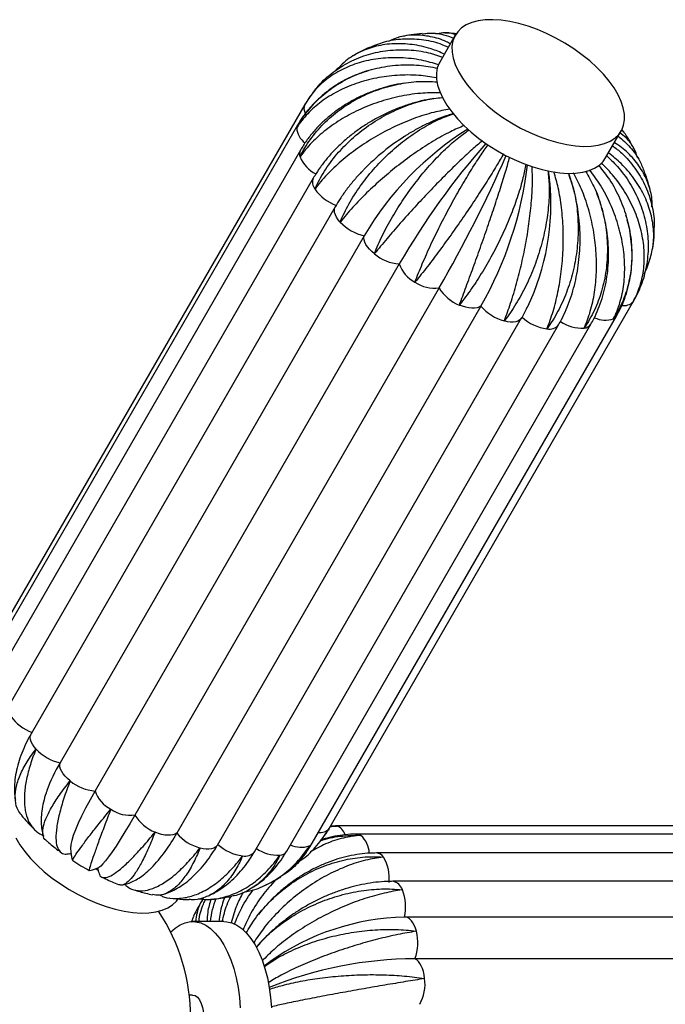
# Paper-space layout '_Inferior' of a CAD drawing. Header units: millimetres. Extents: x -353 to 353, y -312 to 312.
# Tile 8 of 9: x 6 to 209, y 4 to 312. Entities that reach past the tile are written whole.
import ezdxf

# ---------------------------------------------------------------- set-up
doc = ezdxf.new("R2010")
doc.units = ezdxf.units.MM

psp = doc.layouts.new('_Inferior')

# ---------------------------------------------------------------- linework, layer by layer
at = {"color": 7, "linetype": 'Continuous', "lineweight": 25}
for p, q in [((142.89, 307.5), (138.01, 299.05)), ((96.38, 286.77), (95.79, 285.83)), ((97.42, 288.36), (96.85, 287.48)), ((95.79, 285.83), (0.52, 120.83)), ((95.79, 285.83), (95.87, 285.96)), ((93.5, 279.35), (-1.76, 114.35)), ((189.98, 269.05), (194.86, 277.5)), ((195, 277.85), (195.54, 277.13)), ((94.4, 271.48), (-0.86, 106.48)), ((98.43, 262.76), (3.17, 97.76)), ((105.32, 253.78), (10.05, 88.78)), ((196.5, 250.47), (196.32, 251.1)), ((114.39, 244.69), (19.12, 79.69)), ((125.36, 235.87), (30.1, 70.87)), ((137.83, 228.35), (42.57, 63.35)), ((150.93, 222.65), (55.67, 57.65)), ((103.4, 59.17), (198.66, 224.17)), ((198.66, 224.17), (198.58, 224.04)), ((68.42, 53.95), (163.68, 218.95)), ((98.08, 54.51), (193.34, 219.51)), ((79.97, 51.81), (175.24, 216.81)), ((90.09, 52), (185.35, 217)), ((102.81, 58.23), (103.4, 59.17)), ((105.42, 59.91), (103.8, 59.87)), ((295.94, 59.91), (105.42, 59.91)), ((101.75, 56.65), (102.33, 57.52)), ((302.61, 57.37), (112.09, 57.37)), ((22.09, 51.22), (22.55, 51.3)), ((308.72, 51.46), (118.2, 51.46)), ((30.4, 46.49), (30.97, 46.2)), ((313.86, 42.59), (123.34, 42.59)), ((60.24, 29.83), (61.01, 31.65)), ((127.15, 31.37), (126.99, 31.36)), ((317.68, 31.37), (127.15, 31.37)), ((70.38, 30), (60.62, 30)), ((84.7, 17.31), (83.02, 16.02)), ((320.79, 18.35), (130.27, 18.35)), ((60.62, 7), (59.59, 7))]:
    psp.add_line(p, q, dxfattribs=at)
at = {"color": 8, "linetype": 'Continuous', "lineweight": 25}
for p, q in [((103.4, 59.17), (103.32, 59.04)), ((105.65, 59.9), (105.42, 59.91))]:
    psp.add_line(p, q, dxfattribs=at)
at = {"color": 7, "linetype": 'Continuous', "lineweight": 25, "flags": 128}
for points in [[(159.97, 311.77), (157.26, 312.17), (154.69, 312.34), (152.28, 312.27), (150.07, 311.97), (148.08, 311.45), (146.33, 310.7), (144.85, 309.74), (143.65, 308.58), (142.74, 307.23), (142.14, 305.7), (141.86, 304.02), (141.89, 302.21), (142.24, 300.28), (142.9, 298.26), (143.86, 296.17), (145.12, 294.04), (146.66, 291.9), (148.45, 289.76), (150.49, 287.65), (152.74, 285.59), (155.18, 283.62), (157.78, 281.76), (160.51, 280.02), (163.34, 278.42), (166.24, 276.99), (169.16, 275.74), (172.08, 274.69), (174.97, 273.85), (177.78, 273.23), (180.49, 272.83), (183.06, 272.66), (185.47, 272.73), (187.68, 273.03), (189.67, 273.55), (191.42, 274.3), (192.9, 275.26), (194.1, 276.42), (195.01, 277.77), (195.61, 279.3), (195.89, 280.98), (195.86, 282.79), (195.51, 284.72), (194.85, 286.74), (193.89, 288.83), (192.63, 290.96), (191.09, 293.1), (189.3, 295.24), (187.26, 297.35), (185.01, 299.41), (182.57, 301.38), (179.97, 303.24), (177.24, 304.98), (174.41, 306.58), (171.51, 308.01), (168.59, 309.26), (165.67, 310.31), (162.78, 311.15), (159.97, 311.77)], [(138.01, 299.05), (137.86, 298.77), (137.26, 297.25), (136.98, 295.57), (137.01, 293.76), (137.36, 291.83), (138.02, 289.81), (138.98, 287.72), (140.24, 285.59), (141.78, 283.44), (143.57, 281.3), (145.61, 279.19), (147.86, 277.14), (150.3, 275.17), (152.9, 273.3), (155.63, 271.56), (158.46, 269.97), (161.36, 268.54), (164.28, 267.29), (167.2, 266.24), (170.09, 265.4), (172.9, 264.77)], [(172.9, 264.77), (175.61, 264.38), (178.18, 264.21), (180.59, 264.28), (182.8, 264.57), (184.79, 265.1), (186.54, 265.85), (188.02, 266.81), (189.22, 267.97), (189.98, 269.05)], [(117.56, 239.03), (116.74, 239.74), (116.02, 240.48), (115.41, 241.24), (114.92, 241.99), (114.57, 242.73), (114.36, 243.43), (114.3, 244.09), (114.39, 244.69)], [(150.93, 222.65), (150.39, 222.33), (149.73, 222.11), (148.96, 222), (148.1, 221.99), (147.17, 222.09), (146.19, 222.29), (145.17, 222.6), (144.14, 223)], [(22.29, 74.03), (21.47, 74.74), (20.75, 75.48), (20.14, 76.24), (19.66, 76.99), (19.31, 77.73), (19.1, 78.43), (19.04, 79.09), (19.12, 79.69)], [(30.1, 70.87), (28.54, 68.1), (27.13, 65.48), (25.88, 63.03), (24.82, 60.78), (23.95, 58.73), (23.27, 56.93), (22.79, 55.37), (22.52, 54.07), (22.48, 53.67)], [(42.57, 63.35), (40.96, 60.61), (39.43, 58.06), (37.99, 55.73), (36.65, 53.64), (35.43, 51.81), (34.33, 50.26), (33.36, 48.99), (32.54, 48.03), (31.87, 47.38), (31.55, 47.14)], [(5.3, 56.17), (6.56, 54.04), (8.09, 51.9), (9.89, 49.76), (11.92, 47.65), (14.18, 45.59), (16.62, 43.62), (19.22, 41.76), (21.95, 40.02), (24.78, 38.42), (27.67, 36.99), (30.6, 35.74), (33.52, 34.69), (36.41, 33.85), (39.22, 33.23), (41.93, 32.83), (44.5, 32.66), (46.9, 32.73), (49.12, 33.03), (51.11, 33.55), (52.85, 34.3), (54.34, 35.26), (55.54, 36.42), (56, 37.04)], [(55.67, 57.65), (55.13, 57.33), (54.47, 57.11), (53.7, 57), (52.84, 56.99), (51.91, 57.09), (50.93, 57.29), (49.91, 57.6), (48.88, 58)], [(53.75, 26.67), (55.18, 27.96), (56.72, 28.97), (58.31, 29.64), (59.93, 29.97), (61.55, 29.94), (63.17, 29.57), (64.75, 28.84), (66.28, 27.78), (67.75, 26.39), (69.14, 24.7), (70.42, 22.71)], [(70.38, 30), (71.31, 29.94), (72.93, 29.57), (74.51, 28.84), (76.04, 27.78), (77.51, 26.39), (78.9, 24.7), (80.18, 22.71), (81.35, 20.46), (82.4, 17.97), (83.3, 15.26), (84.05, 12.38), (84.63, 9.35), (85.06, 6.22), (85.31, 3.01)], [(70.42, 22.71), (71.59, 20.46), (72.63, 17.97), (73.54, 15.26), (74.28, 12.38), (74.87, 9.35), (75.3, 6.22), (75.55, 3.01)], [(133.3, 12.17), (133.14, 13.27), (132.91, 14.31), (132.61, 15.28), (132.24, 16.15), (131.81, 16.91), (131.33, 17.53), (130.81, 18.02), (130.27, 18.35)], [(60.62, 7), (61.4, 6.82), (62.14, 6.31), (62.8, 5.47), (63.36, 4.36), (63.78, 3.04), (64.03, 1.56), (64.12, 0), (64.03, -1.56), (63.78, -3.04), (63.36, -4.36), (62.8, -5.47), (62.14, -6.31), (61.4, -6.82), (60.62, -7)]]:
    psp.add_lwpolyline(points, dxfattribs=at)
at = {"color": 8, "linetype": 'Continuous', "lineweight": 25, "flags": 128}
for points in [[(93.23, 278.48), (93.36, 279.06), (93.5, 279.35)], [(106.86, 248.98), (106.23, 249.73), (105.73, 250.49), (105.35, 251.23), (105.12, 251.94), (105.03, 252.6), (105.09, 253.21), (105.3, 253.75), (105.32, 253.78)], [(163.68, 218.95), (163.49, 218.67), (163.05, 218.27), (162.49, 217.97), (161.81, 217.76), (161.02, 217.67), (160.15, 217.68), (159.21, 217.79), (158.22, 218.02)], [(11.6, 83.98), (10.97, 84.73), (10.46, 85.49), (10.09, 86.23), (9.86, 86.94), (9.77, 87.6), (9.83, 88.21), (10.04, 88.75), (10.05, 88.78)], [(68.42, 53.95), (68.23, 53.67), (67.79, 53.27), (67.23, 52.97), (66.55, 52.76), (65.76, 52.67), (64.89, 52.68), (63.95, 52.79), (62.96, 53.02)], [(130.72, 26.96), (130.43, 27.94), (130.07, 28.83), (129.65, 29.61), (129.18, 30.26), (128.67, 30.76), (128.13, 31.12), (127.57, 31.32), (127.15, 31.37)]]:
    psp.add_lwpolyline(points, dxfattribs=at)
at = {"color": 8, "linetype": 'Continuous', "lineweight": 25}
for centre, radius, start, end in [((98.49, 284.58), 2.98, 155.0586, 210.3711), ((99.49, 278.87), 6.27, 183.5327, 234.1472), ((96.67, 270.29), 2.56, 152.4148, 200.3571), ((104.22, 273.69), 10.84, 203.3396, 242.6362), ((101.5, 261.45), 3.33, 156.8309, 219.3556), ((195.76, 226.74), 3.9, 259.5362, 316.2282), ((189.93, 226.26), 8, 244.3318, 288.2907), ((191.46, 220.62), 2.19, 296.8427, 329.5938), ((172.39, 219.13), 3.68, 256.883, 320.8301), ((182.63, 227.63), 11.87, 235.0515, 272.8647), ((183.03, 218.57), 2.81, 274.0462, 326.0312), ((100.56, 61.65), 3.8, 262.0169, 316.6159), ((104.5, 55.94), 4.12, 17.4839, 73.783), ((112.06, 55.15), 2.22, 54.891, 89.4594), ((108.27, 51.19), 7.68, 1.6992, 48.7198), ((87.37, 62.62), 11.86, 235.1624, 272.8717), ((94.67, 61.23), 7.97, 244.6395, 288.3318), ((96.19, 55.62), 2.19, 296.8437, 329.5604), ((77.12, 54.13), 3.67, 256.8772, 320.8751), ((87.76, 53.57), 2.81, 274.0475, 326.0134), ((118.04, 48.71), 2.76, 31.4435, 86.78), ((122.7, 38.88), 3.77, 15.9773, 80.2357)]:
    psp.add_arc(centre, radius, start, end, dxfattribs=at)
at = {"color": 7, "linetype": 'Continuous', "lineweight": 25}
for centre, radius, start, end in [((198.89, 195.01), 98.03, 122.0899, 149.5519), ((165.15, 215.84), 71.05, 122.3627, 135.7525), ((330.59, 117.1), 237.12, 138.6963, 149.9402), ((-231.75, 441.53), 426.66, 330.0236, 336.2636), ((49.63, 280.47), 116.65, 330.2847, 353.2873), ((110.29, 267.28), 13.87, 214.9324, 250.4401), ((98.35, 254.6), 74.49, 334.3529, 5.6386), ((117.68, 259.21), 14.89, 223.3933, 257.2101), ((126.35, 249.53), 13.7, 230.0427, 265.8554), ((134.67, 238.93), 9.8, 198.175, 243.318), ((136.4, 239.05), 10.79, 235.372, 277.5779), ((148.95, 235.07), 12.99, 211.1497, 248.2912), ((162.16, 232.25), 14.77, 220.5227, 254.5312), ((173.46, 229.81), 14.38, 227.7555, 262.3858), ((15.03, 102.28), 13.87, 214.9324, 250.4401), ((22.42, 94.21), 14.89, 223.3933, 257.2101), ((64.05, 53.09), 52.22, 149.3707, 159.974), ((31.09, 84.53), 13.7, 230.0427, 265.8554), ((39.41, 73.93), 9.8, 198.175, 243.318), ((41.14, 74.05), 10.79, 235.372, 277.5779), ((53.68, 70.07), 12.99, 211.1497, 248.2912), ((10.58, 82.29), 51.38, 316.1792, 331.3511), ((66.9, 67.25), 14.77, 220.5227, 254.5312), ((78.19, 64.81), 14.38, 227.7555, 262.3858), ((110.01, 43.69), 12.23, 353.1527, 31.8685), ((112.86, 34.55), 14.49, 347.265, 21.7202), ((0, 0), 60, 326.3867, 33.6133), ((128.49, -43.89), 75.26, 91.1371, 125.5062), ((116.46, 23.4), 14.7, 339.9025, 14.011), ((130.8, -104.61), 122.96, 90.2493, 112.0528), ((120.64, 10.42), 12.78, 330.3207, 7.8729)]:
    psp.add_arc(centre, radius, start, end, dxfattribs=at)
for points, knots in [([(132.58, 307.9), (133.08, 307.98), (135.3, 308.31), (138.63, 307.93), (141.32, 306.97), (142.37, 306.59)], [0, 0, 0, 0, 0.152596, 0.669686, 1, 1, 1, 1]), ([(142.9, 307.63), (142.85, 307.65), (141.56, 308.21), (139.48, 308.37), (137.54, 307.99), (136.84, 307.85)], [0, 0, 0, 0, 0.023554, 0.644864, 1, 1, 1, 1]), ([(115.95, 303.63), (117.53, 304.29), (120.89, 305.69), (126.45, 306.52), (132.28, 306.3), (137.12, 305.35), (139.84, 304.12), (140.71, 303.72)], [0, 0, 0, 0, 0.203839, 0.430879, 0.664508, 0.891468, 1, 1, 1, 1]), ([(141.32, 304.77), (140.94, 304.99), (138.92, 306.13), (135.17, 307.15), (130.24, 307.7), (125.86, 307.23), (123.32, 306.13), (122.24, 305.66)], [0, 0, 0, 0, 0.059338, 0.312661, 0.558938, 0.812362, 1, 1, 1, 1]), ([(132.56, 308.01), (131.39, 307.9), (129.28, 307.69), (127.19, 307.26), (126.26, 307.06)], [0, 0, 0, 0, 0.5532226, 1, 1, 1, 1]), ([(143.3, 307.9), (142.47, 307.99), (141.25, 308.14), (140.03, 308.15), (139.63, 308.16)], [0, 0, 0, 0, 0.67345, 1, 1, 1, 1]), ([(97.52, 288.29), (98.16, 289.23), (99.98, 291.92), (103.89, 295.5), (109.08, 298.97), (114.84, 301.38), (121.04, 302.79), (127.41, 303.06), (133.48, 302.41), (137.24, 301.19), (138.93, 300.63)], [0, 0, 0, 0, 0.074342, 0.212396, 0.346559, 0.484629, 0.618522, 0.756301, 0.890147, 1, 1, 1, 1]), ([(139.47, 301.56), (138.08, 302.16), (134.74, 303.58), (129.38, 304.68), (123.59, 304.97), (118.1, 304.19), (113.05, 302.36), (109.09, 300.06), (107.15, 298.04), (106.43, 297.28)], [0, 0, 0, 0, 0.113325, 0.273317, 0.428859, 0.588915, 0.744769, 0.905163, 1, 1, 1, 1]), ([(115.93, 303.66), (115.6, 303.52), (114.16, 302.9), (112.48, 302), (111.19, 301.17), (110.92, 301)], [0, 0, 0, 0, 0.192391, 0.830693, 1, 1, 1, 1]), ([(137.73, 298.21), (135.93, 298.73), (131.98, 299.89), (125.81, 300.54), (119.43, 300.35), (113.43, 299.2), (107.86, 297.12), (103.03, 294.2), (99.08, 290.73), (97.26, 288.01), (96.42, 286.74)], [0, 0, 0, 0, 0.109097, 0.240739, 0.368719, 0.500414, 0.628651, 0.760624, 0.888859, 1, 1, 1, 1]), ([(93.23, 278.48), (93.25, 278.52), (94.24, 280.36), (96.57, 283.9), (100.94, 288.5), (106.15, 292.36), (111.95, 295.3), (118.3, 297.31), (124.89, 298.27), (131.31, 298.3), (135.37, 297.53), (137.25, 297.17)], [0, 0, 0, 0, 0.002556, 0.128108, 0.257303, 0.382857, 0.512067, 0.637369, 0.766307, 0.891564, 1, 1, 1, 1]), ([(106.36, 297.35), (106, 297.01), (105.61, 296.65), (105.27, 296.24), (105.25, 296.21)], [0, 0, 0, 0, 0.9266011, 1, 1, 1, 1]), ([(115.85, 296.44), (115.27, 296.28), (114.13, 295.97), (113.05, 295.52), (112.52, 295.3)], [0, 0, 0, 0, 0.508054, 1, 1, 1, 1]), ([(136.96, 294.18), (135.14, 294.46), (131.07, 295.1), (124.7, 295.04), (118.06, 294.18), (111.79, 292.48), (105.97, 289.98), (100.85, 286.79), (96.51, 282.96), (94.23, 280.06), (93.25, 278.51), (93.23, 278.48)], [0, 0, 0, 0, 0.1048037, 0.2336907, 0.3589927, 0.4879311, 0.613485, 0.7426961, 0.8682471, 0.9974443, 1, 1, 1, 1]), ([(111.82, 295.03), (111.49, 294.9), (110.05, 294.35), (107.65, 293.1), (104.67, 291.31), (101.9, 289.25), (99.36, 286.98), (97.06, 284.5), (95.09, 281.95), (94, 280.18), (93.5, 279.35)], [0, 0, 0, 0, 0.042778, 0.183366, 0.323564, 0.463317, 0.602583, 0.741348, 0.879625, 1, 1, 1, 1]), ([(94.27, 269.4), (94.29, 269.44), (95.2, 271.31), (97.39, 274.96), (101.55, 279.87), (106.57, 284.2), (112.22, 287.75), (118.42, 290.49), (124.89, 292.27), (131.27, 293.16), (135.33, 292.97), (137.24, 292.88)], [0, 0, 0, 0, 0.002549, 0.127797, 0.256679, 0.381928, 0.510825, 0.635822, 0.764447, 0.889401, 1, 1, 1, 1]), ([(126.87, 292.45), (126.17, 292.34), (124.24, 292.05), (121.14, 291.27), (117.6, 290.16), (114.16, 288.78), (110.87, 287.15), (107.73, 285.3), (104.78, 283.23), (102.05, 280.95), (99.54, 278.48), (97.29, 275.84), (95.6, 273.49), (94.71, 272), (94.4, 271.48)], [0, 0, 0, 0, 0.050948, 0.14118, 0.231452, 0.321755, 0.412074, 0.502385, 0.592651, 0.682821, 0.772833, 0.862612, 0.952079, 1, 1, 1, 1]), ([(138.3, 289.43), (136.47, 289.44), (132.45, 289.47), (126.13, 288.54), (119.57, 286.88), (113.32, 284.49), (107.45, 281.45), (102.25, 277.89), (97.77, 273.87), (95.35, 270.95), (94.29, 269.43), (94.27, 269.4)], [0, 0, 0, 0, 0.107615, 0.236097, 0.361006, 0.489539, 0.614699, 0.743504, 0.868661, 0.997452, 1, 1, 1, 1]), ([(136.16, 287.66), (135.44, 287.55), (133.52, 287.24), (130.41, 286.45), (126.87, 285.35), (123.39, 284), (120, 282.43), (116.72, 280.65), (113.57, 278.67), (110.58, 276.5), (107.77, 274.15), (105.15, 271.65), (102.76, 268.99), (100.65, 266.27), (99.26, 264.17), (98.57, 263), (98.43, 262.76)], [0, 0, 0, 0, 0.046915, 0.124893, 0.202857, 0.280815, 0.358789, 0.436804, 0.514879, 0.59304, 0.671309, 0.749699, 0.828205, 0.906802, 0.98069, 1, 1, 1, 1]), ([(98.92, 259.34), (98.94, 259.37), (99.78, 261.26), (101.8, 265), (105.67, 270.23), (110.35, 275.05), (115.61, 279.24), (121.39, 282.77), (127.42, 285.46), (133.34, 287.31), (137.09, 287.78), (138.84, 288)], [0, 0, 0, 0, 0.0025533, 0.1279893, 0.2570652, 0.382503, 0.5115936, 0.6367793, 0.7655981, 0.8907401, 1, 1, 1, 1]), ([(141.18, 284.33), (139.52, 284.03), (135.85, 283.38), (130, 281.5), (123.84, 278.93), (117.89, 275.78), (112.23, 272.12), (107.11, 268.12), (102.59, 263.83), (100.07, 260.88), (98.94, 259.37), (98.92, 259.34)], [0, 0, 0, 0, 0.106796, 0.235397, 0.36042, 0.489071, 0.614345, 0.743269, 0.86854, 0.99745, 1, 1, 1, 1]), ([(106.86, 248.98), (106.88, 249.02), (107.66, 250.9), (109.51, 254.71), (113.01, 260.22), (117.21, 265.52), (121.89, 270.36), (127, 274.7), (132.3, 278.32), (137.5, 281.15), (140.77, 282.32), (142.31, 282.87)], [0, 0, 0, 0, 0.002549, 0.12778, 0.256646, 0.381879, 0.510759, 0.63574, 0.764349, 0.889287, 1, 1, 1, 1]), ([(142.26, 282.92), (141.68, 282.75), (140.02, 282.26), (137.25, 281.18), (133.99, 279.73), (130.77, 278.05), (128.49, 276.76), (127.31, 275.98), (127.16, 275.88)], [0, 0, 0, 0, 0.114198, 0.328802, 0.542615, 0.755693, 0.968176, 1, 1, 1, 1]), ([(145.64, 279.2), (144.24, 278.59), (141.14, 277.25), (136.05, 274.4), (130.59, 270.88), (125.2, 266.93), (119.96, 262.62), (115.1, 258.14), (110.66, 253.55), (108.08, 250.52), (106.89, 249.01), (106.86, 248.98)], [0, 0, 0, 0, 0.106315, 0.234984, 0.360075, 0.488795, 0.614137, 0.74313, 0.868469, 0.997449, 1, 1, 1, 1]), ([(117.56, 239.03), (117.57, 239.07), (118.3, 240.94), (120, 244.78), (123.08, 250.54), (126.68, 256.27), (130.63, 261.71), (134.87, 266.81), (139.2, 271.32), (143.39, 275.11), (145.98, 276.96), (147.21, 277.83)], [0, 0, 0, 0, 0.0025469, 0.1276687, 0.2564212, 0.3815449, 0.5103122, 0.6351842, 0.7636804, 0.8885089, 1, 1, 1, 1]), ([(151.41, 274.43), (150.33, 273.52), (147.95, 271.51), (143.87, 267.71), (139.36, 263.29), (134.76, 258.56), (130.13, 253.59), (125.67, 248.62), (121.42, 243.71), (118.82, 240.59), (117.58, 239.06), (117.56, 239.03)], [0, 0, 0, 0, 0.107514, 0.236011, 0.360934, 0.489482, 0.614655, 0.743475, 0.868646, 0.997452, 1, 1, 1, 1]), ([(193.93, 275.9), (195.24, 274.77), (197.88, 272.46), (200.6, 268.61), (201.64, 265.82), (202.06, 264.67)], [0, 0, 0, 0, 0.362469, 0.737536, 1, 1, 1, 1]), ([(200.06, 268.94), (199.7, 269.99), (198.89, 272.35), (196.94, 275.02), (195.1, 276.4), (194.48, 276.86)], [0, 0, 0, 0, 0.347249, 0.78128, 1, 1, 1, 1]), ([(198.9, 271.86), (198.6, 272.41), (197.69, 274.13), (196.58, 275.9), (195.71, 277.08), (195.63, 277.19)], [0, 0, 0, 0, 0.299248, 0.934236, 1, 1, 1, 1]), ([(130.27, 230.17), (130.28, 230.21), (130.98, 232.05), (132.53, 235.9), (135.18, 241.84), (138.14, 247.93), (141.24, 253.88), (144.47, 259.65), (147.65, 264.94), (150.63, 269.59), (152.38, 272.04), (153.21, 273.2)], [0, 0, 0, 0, 0.002547, 0.127667, 0.256418, 0.381539, 0.510305, 0.635175, 0.763669, 0.888496, 1, 1, 1, 1]), ([(192.17, 272.84), (193.14, 272.11), (195.8, 270.08), (199.21, 266.01), (202.37, 260.81), (204.37, 255.19), (205.32, 250.18), (205.14, 247.12), (205.07, 246.02)], [0, 0, 0, 0, 0.112804, 0.3104, 0.502499, 0.700174, 0.892659, 1, 1, 1, 1]), ([(204.45, 253.78), (204.48, 254.16), (204.65, 256.18), (203.84, 259.78), (201.98, 264.44), (198.95, 268.67), (195.83, 271.86), (193.47, 273.35), (192.73, 273.82)], [0, 0, 0, 0, 0.04894, 0.265936, 0.476367, 0.692906, 0.903264, 1, 1, 1, 1]), ([(158, 270.32), (157.31, 269.13), (155.79, 266.54), (152.92, 261.9), (149.55, 256.66), (145.9, 251.22), (142.03, 245.66), (138.1, 240.23), (134.15, 235), (131.57, 231.76), (130.3, 230.2), (130.27, 230.17)], [0, 0, 0, 0, 0.107947, 0.236381, 0.361243, 0.489729, 0.614842, 0.7436, 0.86871, 0.997453, 1, 1, 1, 1]), ([(144.14, 223), (144.15, 223.04), (144.84, 224.84), (146.27, 228.66), (148.5, 234.71), (150.78, 241.06), (153, 247.41), (155.14, 253.7), (157.07, 259.62), (158.72, 264.95), (159.55, 267.89), (159.93, 269.28)], [0, 0, 0, 0, 0.002549, 0.127769, 0.256623, 0.381845, 0.510713, 0.635683, 0.764281, 0.889207, 1, 1, 1, 1]), ([(190.35, 269.7), (191.66, 268.45), (194.59, 265.63), (198.11, 260.51), (200.99, 254.63), (202.77, 248.48), (203.47, 242.13), (203.03, 235.87), (201.46, 229.77), (199.69, 225.94), (198.6, 224.08), (198.58, 224.04)], [0, 0, 0, 0, 0.10356, 0.232626, 0.358102, 0.487219, 0.612948, 0.742338, 0.868064, 0.997441, 1, 1, 1, 1]), ([(203.64, 236.64), (204.11, 238.24), (205.06, 241.5), (205.12, 246.81), (204.16, 252.22), (202.08, 257.61), (198.97, 262.67), (195.24, 267.13), (192.24, 269.55), (190.89, 270.63)], [0, 0, 0, 0, 0.140576, 0.286972, 0.437632, 0.583734, 0.734076, 0.880127, 1, 1, 1, 1]), ([(114.19, 265.34), (113.94, 265.08), (112.81, 263.96), (111, 261.88), (108.78, 259.09), (106.88, 256.39), (105.81, 254.6), (105.32, 253.78)], [0, 0, 0, 0, 0.071934, 0.312261, 0.553507, 0.795908, 1, 1, 1, 1]), ([(164.98, 267.11), (164.72, 265.71), (164.14, 262.66), (162.58, 257.35), (160.46, 251.46), (157.88, 245.43), (154.87, 239.36), (151.55, 233.52), (147.96, 228), (145.46, 224.63), (144.17, 223.04), (144.14, 223)], [0, 0, 0, 0, 0.107651, 0.236128, 0.361032, 0.48956, 0.614714, 0.743514, 0.868666, 0.997452, 1, 1, 1, 1]), ([(158.22, 218.02), (158.23, 218.05), (158.92, 219.81), (160.27, 223.57), (162.12, 229.65), (163.76, 236.14), (165.11, 242.74), (166.15, 249.37), (166.82, 255.73), (167.13, 261.52), (167.01, 264.8), (166.96, 266.33)], [0, 0, 0, 0, 0.002552, 0.12792, 0.256925, 0.382294, 0.511315, 0.636432, 0.765181, 0.890254, 1, 1, 1, 1]), ([(192.44, 218.67), (192.46, 218.7), (193.27, 220.29), (194.63, 223.75), (195.79, 229.44), (196.08, 235.6), (195.46, 241.94), (193.94, 248.39), (191.58, 254.63), (188.61, 260.41), (186.14, 263.74), (184.97, 265.31)], [0, 0, 0, 0, 0.002548, 0.1277, 0.256485, 0.38164, 0.510439, 0.635342, 0.76387, 0.88873, 1, 1, 1, 1]), ([(187.84, 266.67), (189, 265.23), (191.57, 262.02), (194.54, 256.37), (196.84, 250.02), (198.09, 243.49), (198.31, 236.86), (197.46, 230.44), (195.56, 224.3), (193.62, 220.52), (192.47, 218.7), (192.44, 218.67)], [0, 0, 0, 0, 0.104804, 0.233691, 0.358993, 0.487931, 0.613485, 0.742696, 0.868247, 0.997444, 1, 1, 1, 1]), ([(198.58, 224.04), (198.6, 224.07), (199.48, 225.62), (200.92, 228.95), (202.07, 234.38), (202.19, 240.2), (201.28, 246.14), (199.35, 252.14), (196.45, 257.89), (192.9, 263.14), (190, 266.11), (188.64, 267.51)], [0, 0, 0, 0, 0.002551, 0.127853, 0.256792, 0.382096, 0.511049, 0.636102, 0.764783, 0.889792, 1, 1, 1, 1]), ([(171.9, 265.01), (172.07, 263.49), (172.43, 260.14), (172.2, 254.38), (171.36, 248.02), (169.87, 241.57), (167.76, 235.12), (165.1, 228.97), (161.93, 223.18), (159.53, 219.7), (158.25, 218.05), (158.22, 218.02)], [0, 0, 0, 0, 0.106584, 0.235215, 0.360268, 0.48895, 0.614254, 0.743208, 0.868509, 0.997449, 1, 1, 1, 1]), ([(171.55, 215.55), (171.57, 215.59), (172.28, 217.29), (173.59, 220.97), (175.11, 226.99), (176.18, 233.5), (176.73, 240.17), (176.76, 246.96), (176.24, 253.52), (175.28, 259.56), (174.26, 263.05), (173.78, 264.68)], [0, 0, 0, 0, 0.00255, 0.127801, 0.256686, 0.381939, 0.51084, 0.635841, 0.76447, 0.889428, 1, 1, 1, 1]), ([(178.31, 264.22), (178.86, 262.65), (180.1, 259.17), (181.13, 253.2), (181.5, 246.6), (181.06, 239.91), (179.82, 233.23), (177.83, 226.87), (175.1, 220.89), (172.83, 217.29), (171.58, 215.58), (171.55, 215.55)], [0, 0, 0, 0, 0.105833, 0.234572, 0.35973, 0.48852, 0.61393, 0.742992, 0.868399, 0.997447, 1, 1, 1, 1]), ([(172.46, 262.07), (172.45, 262.13), (172.37, 263.13), (172.2, 264.08), (172.04, 264.97)], [0, 0, 0, 0, 0.061596, 1, 1, 1, 1]), ([(175.24, 216.81), (175.54, 217.36), (176.4, 218.89), (177.65, 221.56), (178.93, 224.84), (179.99, 228.26), (180.83, 231.8), (181.45, 235.42), (181.84, 239.11), (182.01, 242.82), (181.96, 246.56), (181.67, 250.27), (181.16, 253.95), (180.43, 257.56), (179.58, 260.78), (178.88, 262.74), (178.58, 263.57)], [0, 0, 0, 0, 0.041724, 0.116961, 0.192221, 0.267498, 0.342734, 0.417909, 0.493029, 0.568115, 0.643198, 0.718317, 0.7935, 0.868785, 0.944207, 1, 1, 1, 1]), ([(183.22, 215.77), (183.24, 215.81), (183.99, 217.45), (185.31, 221.03), (186.6, 226.92), (187.2, 233.31), (187.08, 239.9), (186.24, 246.62), (184.69, 253.14), (182.6, 259.19), (180.77, 262.69), (179.91, 264.35)], [0, 0, 0, 0, 0.002547, 0.127694, 0.256471, 0.38162, 0.510412, 0.635308, 0.76383, 0.888683, 1, 1, 1, 1]), ([(183.7, 264.88), (184.61, 263.3), (186.62, 259.84), (188.74, 253.88), (190.19, 247.28), (190.69, 240.57), (190.24, 233.83), (188.87, 227.37), (186.57, 221.27), (184.46, 217.57), (183.25, 215.81), (183.22, 215.77)], [0, 0, 0, 0, 0.1071078, 0.2356631, 0.3606426, 0.4892491, 0.6144798, 0.7433583, 0.8685862, 0.9974509, 1, 1, 1, 1]), ([(203.98, 258.62), (203.91, 258.95), (203.59, 260.48), (202.99, 262.51), (202.35, 264.18), (202.15, 264.7)], [0, 0, 0, 0, 0.1556558, 0.7369208, 1, 1, 1, 1]), ([(185.35, 217), (185.67, 217.57), (186.53, 219.11), (187.73, 221.77), (188.89, 225.01), (189.8, 228.39), (190.45, 231.89), (190.83, 235.47), (190.94, 239.11), (190.78, 242.79), (190.35, 246.47), (189.66, 250.14), (188.69, 253.75), (187.86, 256.37), (187.27, 257.75), (187.17, 257.98)], [0, 0, 0, 0, 0.048638, 0.132512, 0.216628, 0.301098, 0.385845, 0.4708, 0.555902, 0.641105, 0.726379, 0.811702, 0.897067, 0.982473, 1, 1, 1, 1]), ([(193.34, 219.51), (193.66, 220.09), (194.52, 221.63), (195.69, 224.27), (196.78, 227.45), (197.58, 230.75), (198.09, 234.15), (198.3, 237.61), (198.23, 241.13), (197.83, 244.66), (197.34, 247.5), (196.87, 249.13), (196.73, 249.61)], [0, 0, 0, 0, 0.065565, 0.175483, 0.285604, 0.396083, 0.506946, 0.618196, 0.729814, 0.841768, 0.954016, 1, 1, 1, 1]), ([(204.76, 241.12), (204.78, 241.24), (205.02, 242.56), (205.17, 244.2), (205.19, 245.72), (205.19, 246.02)], [0, 0, 0, 0, 0.075395, 0.817883, 1, 1, 1, 1]), ([(202.02, 232.69), (202.46, 233.59), (203.08, 234.87), (203.51, 236.23), (203.64, 236.64)], [0, 0, 0, 0, 0.697215, 1, 1, 1, 1]), ([(163.68, 218.95), (163.98, 219.47), (164.59, 220.55), (165.15, 221.7), (165.44, 222.3)], [0, 0, 0, 0, 0.481394, 1, 1, 1, 1]), ([(10.05, 88.78), (9.76, 88.26), (8.91, 86.74), (7.69, 84.21), (6.51, 81.19), (5.63, 78.17), (5.04, 75.17), (4.8, 72.23), (4.82, 69.83), (5.05, 68.45), (5.13, 68)], [0, 0, 0, 0, 0.076281, 0.219467, 0.363426, 0.507671, 0.651294, 0.793173, 0.932114, 1, 1, 1, 1]), ([(7.15, 63.29), (6.73, 63.78), (5.64, 65.06), (4.99, 67.79), (5.09, 71.32), (6.23, 75.25), (8.35, 79.49), (10.39, 82.44), (11.58, 83.95), (11.6, 83.98)], [0, 0, 0, 0, 0.111838, 0.290491, 0.464455, 0.643487, 0.817447, 0.996459, 1, 1, 1, 1]), ([(11.6, 83.98), (11.52, 83.77), (11.43, 83.57), (11.27, 83.15), (11.02, 82.54), (10.79, 81.93), (10.35, 80.72), (10.08, 79.92), (9.34, 77.57), (8.94, 76.04), (8.48, 73.81), (8.35, 73.07), (8.15, 71.65), (8.07, 70.95), (7.92, 68.93), (7.92, 67.66), (8.07, 65.86), (8.15, 65.28), (8.3, 64.45), (8.36, 64.17), (8.49, 63.64), (8.56, 63.38), (8.94, 62.11), (9.35, 61.2), (10.11, 59.98), (10.38, 59.6), (10.83, 59.07), (10.99, 58.9), (11.32, 58.58), (11.49, 58.42), (12.36, 57.67), (13.15, 57.2), (14.01, 56.84)], [0, 0, 0, 0, 0.015625, 0.015625, 0.03125, 0.0625, 0.0625, 0.125, 0.125, 0.25, 0.25, 0.3125, 0.3125, 0.375, 0.375, 0.5, 0.5, 0.5625, 0.5625, 0.59375, 0.59375, 0.625, 0.625, 0.75, 0.75, 0.8125, 0.8125, 0.84375, 0.84375, 0.875, 0.875, 1, 1, 1, 1]), ([(14.73, 55.44), (14.7, 55.45), (14.13, 55.7), (13.74, 56.93), (13.68, 59.12), (14.58, 62.09), (16.29, 65.57), (18.83, 69.56), (21.03, 72.48), (22.27, 74), (22.29, 74.03)], [0, 0, 0, 0, 0.006524, 0.168971, 0.336132, 0.498906, 0.66642, 0.82919, 0.996687, 1, 1, 1, 1]), ([(22.29, 74.03), (22.28, 73.99), (21.55, 72.13), (20.24, 68.49), (18.83, 63.63), (17.98, 59.38), (17.74, 55.94), (18.11, 53.32), (19.11, 51.69), (20.43, 50.97), (21.62, 51.21), (22.07, 51.3)], [0, 0, 0, 0, 0.0026352, 0.1320969, 0.2653152, 0.3947787, 0.5280122, 0.6572155, 0.7901685, 0.9193267, 1, 1, 1, 1]), ([(15.05, 71.05), (14.94, 70.77), (14.47, 69.52), (13.89, 67.37), (13.37, 64.68), (13.16, 62.18), (13.24, 59.91), (13.49, 58.12), (13.81, 57.1), (13.92, 56.77)], [0, 0, 0, 0, 0.056445, 0.248635, 0.44485, 0.617506, 0.777694, 0.926124, 1, 1, 1, 1]), ([(23.11, 49.13), (23.1, 49.13), (22.95, 49.07), (23.32, 49.78), (24.28, 51.3), (26.02, 53.75), (28.38, 56.88), (31.36, 60.68), (33.71, 63.59), (34.98, 65.14), (35.01, 65.17)], [0, 0, 0, 0, 0.010961, 0.172682, 0.339097, 0.501143, 0.66791, 0.829953, 0.996702, 1, 1, 1, 1]), ([(35.01, 65.17), (34.99, 65.14), (34.3, 63.3), (32.97, 59.77), (31.28, 55.23), (29.9, 51.45), (28.9, 48.58), (28.34, 46.75), (28.15, 45.92), (28.29, 46.03), (28.32, 46.05)], [0, 0, 0, 0, 0.003214, 0.161115, 0.323598, 0.481502, 0.644003, 0.801589, 0.963748, 1, 1, 1, 1]), ([(7.07, 63.23), (7.66, 62.52), (8.96, 60.96), (10.4, 59.53), (11.18, 58.75)], [0, 0, 0, 0, 0.4575538, 1, 1, 1, 1]), ([(93.95, 48.8), (94.35, 49.06), (96.48, 50.41), (99.7, 53.78), (102.21, 57.14), (103.3, 59), (103.32, 59.04)], [0, 0, 0, 0, 0.103307, 0.540847, 0.991094, 1, 1, 1, 1]), ([(103.32, 59.04), (103.3, 59.01), (103.01, 58.49), (102.63, 58.01), (102.27, 57.57)], [0, 0, 0, 0, 0.059189, 1, 1, 1, 1]), ([(105.65, 59.9), (105.61, 59.9), (104.97, 59.89), (104.31, 59.78), (103.7, 59.68)], [0, 0, 0, 0, 0.054818, 1, 1, 1, 1]), ([(103.73, 59.74), (104.33, 59.82), (104.97, 59.91), (105.61, 59.9), (105.65, 59.9)], [0, 0, 0, 0, 0.93489, 1, 1, 1, 1]), ([(31.42, 44.98), (31.43, 44.88), (31.57, 44.15), (32.39, 43.72), (33.92, 43.76), (36.03, 44.86), (38.65, 46.88), (41.69, 49.76), (45.1, 53.45), (47.56, 56.38), (48.85, 57.97), (48.88, 58)], [0, 0, 0, 0, 0.021639, 0.1625, 0.299443, 0.44036, 0.577578, 0.718792, 0.856007, 0.997207, 1, 1, 1, 1]), ([(48.88, 58), (48.86, 57.97), (48.18, 56.17), (46.79, 52.77), (44.74, 48.52), (42.74, 45.15), (40.89, 42.77), (39.26, 41.55), (38.22, 41.17), (37.82, 41.52), (37.78, 41.56)], [0, 0, 0, 0, 0.003276, 0.164217, 0.329829, 0.490773, 0.656403, 0.817023, 0.982305, 1, 1, 1, 1]), ([(113.34, 56.97), (113.31, 56.96), (111.52, 56.86), (107.84, 56.29), (102.5, 54.58), (99.07, 52.69), (97.47, 51.81)], [0, 0, 0, 0, 0.006915, 0.346607, 0.696155, 1, 1, 1, 1]), ([(100.61, 55.27), (100.65, 55.28), (102.66, 56.1), (106.93, 56.78), (111.15, 57.07), (113.3, 56.97), (113.34, 56.97)], [0, 0, 0, 0, 0.008406, 0.492253, 0.990151, 1, 1, 1, 1]), ([(112.09, 57.37), (111.43, 57.36), (109.66, 57.33), (106.79, 57.02), (103.68, 56.43), (101.7, 55.82), (100.81, 55.54)], [0, 0, 0, 0, 0.173926, 0.465897, 0.758455, 1, 1, 1, 1]), ([(14.72, 55.44), (14.84, 55.33), (16.02, 54.24), (17.59, 52.98), (19.11, 51.9), (19.44, 51.66)], [0, 0, 0, 0, 0.079896, 0.801066, 1, 1, 1, 1]), ([(22.5, 53.78), (22.49, 53.71), (22.42, 53.21), (22.42, 52.24), (22.58, 50.85), (22.8, 49.79), (23.05, 49.23), (23.1, 49.13)], [0, 0, 0, 0, 0.0552903, 0.375805, 0.666111, 0.9403404, 1, 1, 1, 1]), ([(39.5, 41.67), (39.59, 41.55), (40.31, 40.61), (42.12, 39.84), (44.92, 39.44), (48.12, 40.19), (51.62, 41.96), (55.29, 44.69), (59.1, 48.35), (61.65, 51.34), (62.93, 52.99), (62.96, 53.02)], [0, 0, 0, 0, 0.019817, 0.16094, 0.298138, 0.439317, 0.576791, 0.718269, 0.855739, 0.997202, 1, 1, 1, 1]), ([(62.96, 53.02), (62.94, 52.98), (62.26, 51.23), (60.76, 47.95), (58.3, 43.96), (55.64, 40.89), (52.91, 38.94), (50.34, 38.03), (48.77, 38.31), (48.07, 38.44)], [0, 0, 0, 0, 0.003456, 0.173224, 0.347919, 0.51769, 0.692404, 0.861834, 1, 1, 1, 1]), ([(51.55, 38.55), (52.24, 38.78), (53.71, 39.28), (55.87, 40.4), (58.08, 41.82), (60.24, 43.56), (62.35, 45.6), (64.37, 47.92), (66.25, 50.44), (67.57, 52.5), (68.27, 53.69), (68.42, 53.95)], [0, 0, 0, 0, 0.100593, 0.215162, 0.333917, 0.456883, 0.583377, 0.712196, 0.842052, 0.965162, 1, 1, 1, 1]), ([(76.9, 39.34), (77.41, 39.41), (79.81, 39.75), (83.92, 41.47), (88.96, 44.46), (93.45, 48.53), (96, 51.82), (97.16, 53.63), (97.18, 53.67)], [0, 0, 0, 0, 0.0617919, 0.2918306, 0.5285699, 0.7586035, 0.9953176, 1, 1, 1, 1]), ([(97.18, 53.67), (97.16, 53.64), (96.35, 52.05), (94.38, 49.09), (91.32, 45.9), (89, 44.56), (88.21, 44.1)], [0, 0, 0, 0, 0.007889, 0.395474, 0.794305, 1, 1, 1, 1]), ([(92.83, 47.65), (93.18, 48), (94.31, 49.11), (95.94, 51.18), (97.29, 53.16), (97.95, 54.29), (98.08, 54.51)], [0, 0, 0, 0, 0.170811, 0.549481, 0.909756, 1, 1, 1, 1]), ([(50.34, 38.28), (50.74, 38.09), (52.36, 37.33), (55.54, 37.09), (59.72, 37.61), (64.04, 39.32), (68.28, 42.03), (72.41, 45.75), (75, 48.82), (76.26, 50.52), (76.29, 50.55)], [0, 0, 0, 0, 0.052103, 0.207097, 0.366589, 0.521895, 0.681724, 0.837026, 0.996839, 1, 1, 1, 1]), ([(76.29, 50.55), (76.27, 50.52), (75.56, 48.82), (73.93, 45.65), (71.04, 41.86), (67.71, 38.99), (64.12, 37.32), (61.34, 36.64), (59.82, 36.87), (59.56, 36.91)], [0, 0, 0, 0, 0.003855, 0.193257, 0.388155, 0.57756, 0.77248, 0.961504, 1, 1, 1, 1]), ([(62.35, 37.15), (63.21, 37.03), (65.78, 36.7), (70.06, 37.39), (75.06, 39.12), (79.76, 41.96), (84.13, 45.81), (86.72, 48.98), (87.94, 50.74), (87.96, 50.77)], [0, 0, 0, 0, 0.092897, 0.275361, 0.453035, 0.635884, 0.813554, 0.996383, 1, 1, 1, 1]), ([(65.64, 38.08), (66.31, 38.4), (67.84, 39.13), (70.1, 40.6), (72.43, 42.42), (74.64, 44.54), (76.7, 46.91), (78.49, 49.35), (79.52, 51.05), (79.97, 51.81)], [0, 0, 0, 0, 0.115544, 0.263476, 0.413425, 0.565464, 0.719451, 0.875066, 1, 1, 1, 1]), ([(87.96, 50.77), (87.95, 50.74), (87.19, 49.1), (85.4, 46.04), (82.09, 42.34), (78.12, 39.67), (75.01, 38.23), (73.16, 38.01), (72.92, 37.99)], [0, 0, 0, 0, 0.004803, 0.240773, 0.48359, 0.719563, 0.962407, 1, 1, 1, 1]), ([(77.37, 26.34), (78.3, 27.91), (80.34, 31.35), (84.49, 36.13), (89.53, 40.62), (95.13, 44.35), (101.22, 47.29), (107.52, 49.29), (113.96, 50.32), (118.22, 50.33), (120.35, 50.15), (120.39, 50.15)], [0, 0, 0, 0, 0.10776, 0.236221, 0.361109, 0.489622, 0.614761, 0.743546, 0.868682, 0.997453, 1, 1, 1, 1]), ([(120.39, 50.15), (120.36, 50.15), (118.55, 49.97), (114.79, 49.31), (109.03, 47.49), (103.16, 44.84), (97.48, 41.47), (92.04, 37.43), (87.13, 32.88), (82.89, 28.11), (80.73, 24.82), (79.72, 23.27)], [0, 0, 0, 0, 0.0025474, 0.1276951, 0.2564743, 0.3816238, 0.5104177, 0.6353156, 0.7638383, 0.8886927, 1, 1, 1, 1]), ([(79.84, 40.89), (80.09, 41.05), (81.21, 41.75), (83.05, 43.29), (85.33, 45.47), (87.41, 47.92), (88.98, 50.13), (89.81, 51.54), (90.09, 52)], [0, 0, 0, 0, 0.0588, 0.266518, 0.475135, 0.684886, 0.895902, 1, 1, 1, 1]), ([(118.2, 51.46), (117.55, 51.45), (115.79, 51.43), (112.88, 51.14), (109.48, 50.53), (106.09, 49.63), (102.73, 48.45), (99.42, 47), (96.2, 45.29), (93.08, 43.32), (90.08, 41.13), (87.24, 38.72), (84.57, 36.1), (82.58, 33.94), (81.57, 32.6), (81.3, 32.25)], [0, 0, 0, 0, 0.047933, 0.130838, 0.213977, 0.297456, 0.381194, 0.46512, 0.549176, 0.633318, 0.717518, 0.801759, 0.886038, 0.970358, 1, 1, 1, 1]), ([(23.13, 49.09), (23.96, 48.54), (25.64, 47.43), (27.4, 46.47), (28.28, 45.98)], [0, 0, 0, 0, 0.500382, 1, 1, 1, 1]), ([(28.37, 45.98), (28.7, 46.04), (29.44, 46.16), (30.46, 46.55), (31.21, 46.92), (31.53, 47.14), (31.6, 47.18)], [0, 0, 0, 0, 0.256557, 0.583596, 0.912752, 1, 1, 1, 1]), ([(30.88, 46.79), (30.94, 46.46), (31.03, 45.87), (31.28, 45.24), (31.38, 44.96)], [0, 0, 0, 0, 0.56494, 1, 1, 1, 1]), ([(38.76, 41.49), (39.14, 41.57), (40.14, 41.78), (41.69, 42.41), (43.45, 43.33), (45.26, 44.59), (46.69, 45.75), (47.51, 46.59), (47.72, 46.82)], [0, 0, 0, 0, 0.106475, 0.281318, 0.471013, 0.681286, 0.91518, 1, 1, 1, 1]), ([(32.24, 43.94), (32.62, 43.74), (34.32, 42.89), (36.18, 42.09), (37.66, 41.55), (37.77, 41.52)], [0, 0, 0, 0, 0.211577, 0.942745, 1, 1, 1, 1]), ([(83.26, 41.32), (83.39, 41.38), (84.64, 41.9), (86.32, 42.79), (87.8, 43.72), (88.26, 44.01)], [0, 0, 0, 0, 0.078172, 0.716989, 1, 1, 1, 1]), ([(86.54, 42.98), (85.15, 41.41), (82.32, 38.18), (78.89, 32.87), (77.21, 29.12), (76.42, 27.36)], [0, 0, 0, 0, 0.336384, 0.689055, 1, 1, 1, 1]), ([(123.34, 42.59), (122.71, 42.58), (120.95, 42.56), (118.02, 42.32), (114.53, 41.79), (111.03, 41), (107.54, 39.98), (104.08, 38.73), (100.69, 37.25), (97.37, 35.56), (94.15, 33.68), (91.06, 31.61), (88.11, 29.36), (85.33, 26.96), (82.84, 24.53), (81.38, 22.86), (80.71, 22.08)], [0, 0, 0, 0, 0.041238, 0.115868, 0.190486, 0.265088, 0.339626, 0.414088, 0.488485, 0.562846, 0.637205, 0.711604, 0.786073, 0.860655, 0.935388, 1, 1, 1, 1]), ([(80.75, 22.05), (81.8, 23.24), (84.18, 25.95), (88.83, 29.7), (94.39, 33.24), (100.43, 36.13), (106.85, 38.34), (113.38, 39.75), (119.93, 40.34), (124.18, 40.16), (126.28, 39.92), (126.32, 39.91)], [0, 0, 0, 0, 0.10221, 0.23147, 0.357135, 0.486447, 0.612365, 0.74195, 0.867865, 0.997437, 1, 1, 1, 1]), ([(42.2, 39.96), (43.45, 39.56), (45.39, 38.95), (47.36, 38.53), (48.06, 38.38)], [0, 0, 0, 0, 0.644897, 1, 1, 1, 1]), ([(53.39, 37.37), (53.43, 37.36), (54.84, 37.14), (56.9, 36.93), (58.91, 36.87), (59.56, 36.85)], [0, 0, 0, 0, 0.023151, 0.688281, 1, 1, 1, 1]), ([(63.99, 37.16), (63.43, 36.26), (62.32, 34.49), (61.39, 32.62), (60.93, 31.69)], [0, 0, 0, 0, 0.5046, 1, 1, 1, 1]), ([(64.02, 37.14), (63.92, 37.01), (62.94, 35.79), (62.03, 33.4), (61.71, 30.93), (61.59, 30)], [0, 0, 0, 0, 0.066016, 0.647724, 1, 1, 1, 1]), ([(66.42, 37.08), (65.99, 35.72), (65.29, 33.49), (65.19, 30.97), (65.15, 30)], [0, 0, 0, 0, 0.613601, 1, 1, 1, 1]), ([(66.26, 30), (66.42, 31.29), (66.72, 33.78), (67.62, 36.05), (68.05, 37.16)], [0, 0, 0, 0, 0.514082, 1, 1, 1, 1]), ([(66.62, 37.01), (67.57, 37.09), (69.68, 37.28), (71.77, 37.69), (72.93, 37.92)], [0, 0, 0, 0, 0.445952, 1, 1, 1, 1]), ([(70.68, 37.52), (70.38, 36.75), (69.47, 34.39), (69.09, 31.77), (68.83, 30)], [0, 0, 0, 0, 0.328457, 1, 1, 1, 1]), ([(69.9, 29.96), (70.33, 31.76), (70.98, 34.52), (72.23, 37.01), (72.67, 37.88)], [0, 0, 0, 0, 0.651011, 1, 1, 1, 1]), ([(76.43, 39.15), (75.73, 37.81), (74.16, 34.8), (73.22, 31.47), (72.7, 29.61)], [0, 0, 0, 0, 0.444293, 1, 1, 1, 1]), ([(73.74, 29.09), (74.44, 30.85), (75.97, 34.7), (78.33, 38.15), (79.61, 40.02)], [0, 0, 0, 0, 0.456118, 1, 1, 1, 1]), ([(126.32, 39.91), (126.29, 39.91), (124.45, 39.67), (120.6, 38.96), (114.61, 37.29), (108.42, 34.99), (102.33, 32.18), (96.41, 28.88), (90.95, 25.23), (86.14, 21.44), (83.6, 18.86), (82.41, 17.65)], [0, 0, 0, 0, 0.002547, 0.12767, 0.256424, 0.38155, 0.510319, 0.635192, 0.76369, 0.88852, 1, 1, 1, 1]), ([(62.68, 30), (62.68, 30.02), (62.76, 31.94), (63.41, 34.31), (64.46, 36.43), (64.71, 36.92)], [0, 0, 0, 0, 0.006362, 0.770157, 1, 1, 1, 1]), ([(83.08, 15.87), (84.32, 16.74), (87.06, 18.66), (92.18, 21.24), (98.13, 23.6), (104.48, 25.45), (111.14, 26.77), (117.81, 27.5), (124.4, 27.61), (128.62, 27.26), (130.68, 26.97), (130.72, 26.96)], [0, 0, 0, 0, 0.106386, 0.235045, 0.360126, 0.488836, 0.614168, 0.743151, 0.86848, 0.997449, 1, 1, 1, 1]), ([(130.72, 26.96), (130.69, 26.95), (128.82, 26.67), (124.88, 25.96), (118.68, 24.54), (112.22, 22.76), (105.81, 20.69), (99.52, 18.36), (93.66, 15.86), (88.44, 13.32), (85.63, 11.64), (84.31, 10.85)], [0, 0, 0, 0, 0.0025486, 0.1277544, 0.2565934, 0.3818011, 0.5106548, 0.6356107, 0.7641931, 0.8891054, 1, 1, 1, 1]), ([(84.68, 8.77), (86.01, 9.2), (88.95, 10.15), (94.33, 11.34), (100.5, 12.35), (107.02, 13.03), (113.78, 13.39), (120.5, 13.38), (127.07, 12.99), (131.23, 12.49), (133.26, 12.17), (133.3, 12.17)], [0, 0, 0, 0, 0.106842, 0.235436, 0.360453, 0.489097, 0.614365, 0.743282, 0.868547, 0.99745, 1, 1, 1, 1]), ([(133.3, 12.17), (133.26, 12.16), (131.36, 11.85), (127.32, 11.19), (120.96, 10.12), (114.31, 8.97), (107.69, 7.8), (101.16, 6.59), (95.06, 5.4), (89.62, 4.29), (86.67, 3.61), (85.29, 3.29)], [0, 0, 0, 0, 0.002552, 0.127939, 0.256964, 0.382352, 0.511392, 0.636528, 0.765296, 0.890388, 1, 1, 1, 1])]:
    psp.add_open_spline(points, degree=3, knots=knots, dxfattribs=at)

doc.saveas('drawing.dxf')
